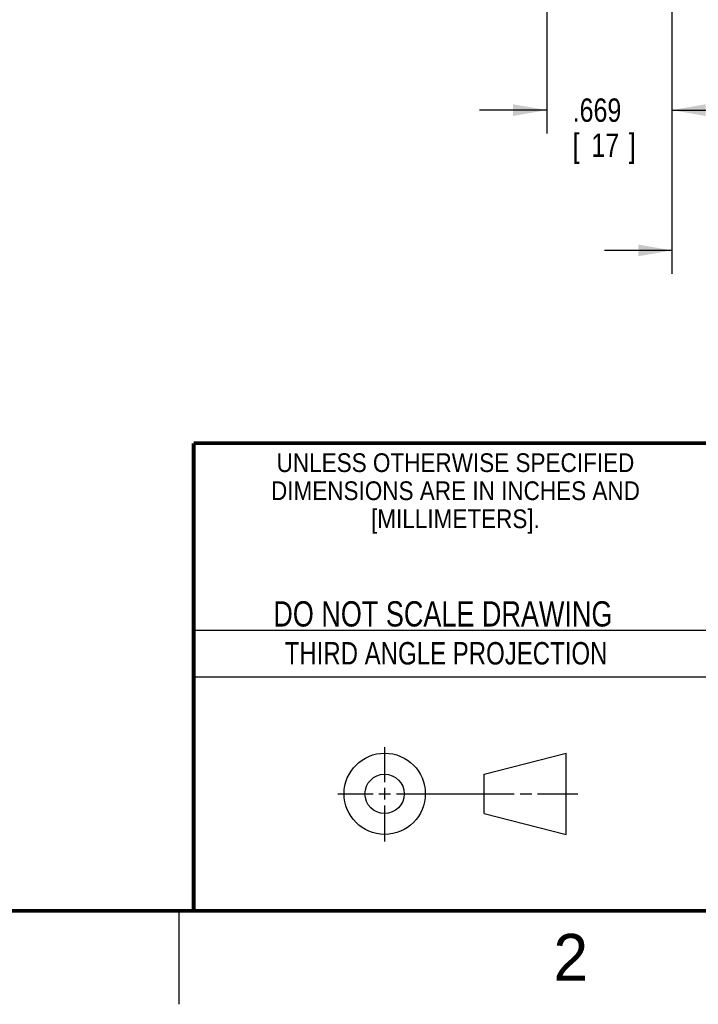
# Model space of a CAD drawing. Header units: inches. Extents: x 0 to 34, y 0 to 22.
# Tile 14 of 23: x 24.6 to 28.3, y 0 to 5.3. Entities that reach past the tile are written whole.
import ezdxf
from ezdxf.enums import TextEntityAlignment as Align

# ---------------------------------------------------------------- set-up
doc = ezdxf.new("R2010")
doc.units = ezdxf.units.IN
doc.header["$LTSCALE"] = 1.87
doc.header["$MEASUREMENT"] = 0
doc.layers.get('0').update_dxf_attribs({"linetype": 'CONTINUOUS'})
doc.layers.add('DIMENSIONS', color=7, linetype='CONTINUOUS')
doc.styles.get("Standard").update_dxf_attribs({"font": 'txt', "width": 0.8})
doc.dimstyles.new('DIMSTYLE_1', dxfattribs={"dimtxt": 0.125, "dimasz": 0.18, "dimexe": 0.18, "dimexo": 0.0625, "dimgap": 0.09, "dimtad": 0, "dimtih": 1, "dimtoh": 1, "dimzin": 4, "dimdsep": 46, "dimtxsty": 'STANDARD', "dimblk": '_FILLED', "dimblk1": '_FILLED', "dimblk2": '_FILLED', "dimcen": 0.09, "dimadec": 0, "dimazin": 0, "dimtp": 0.02, "dimtm": 0.02, "dimtfac": 1, "dimtofl": 0, "dimtmove": 0, "dimatfit": 3, "dimldrblk": '_FILLED', "dimfxl": 1, "dimtolj": 1, "dimtzin": 4, "dimarcsym": 0})

# ---------------------------------------------------------------- blocks, each defined once
blk = doc.blocks.new('_FILLED')
at = {"color": 0, "linetype": 'BYBLOCK'}
blk.add_solid([(0, 0), (-1, 0.174), (-1, -0.174)], dxfattribs=at)
blk = doc.blocks.new('*D15')
at = {"layer": 'DIMENSIONS', "color": 2, "linetype": 'CONTINUOUS'}
for p, q in [((27.4684, 8.5528), (27.4684, 4.6558)), ((28.1377, 8.5528), (28.1377, 4.6558)), ((27.4684, 4.7808), (27.1084, 4.7808)), ((28.1377, 4.7808), (28.4977, 4.7808))]:
    blk.add_line(p, q, dxfattribs=at)
at = {"layer": 'DIMENSIONS', "color": 2, "linetype": 'CONTINUOUS', "xscale": 0.18, "yscale": 0.18, "zscale": 0.18}
blk.add_blockref('_FILLED', (27.4684, 4.7808), dxfattribs=at)
at = {"layer": 'DIMENSIONS', "color": 2, "linetype": 'CONTINUOUS', "xscale": 0.18, "yscale": 0.18, "zscale": 0.18, "rotation": 180}
blk.add_blockref('_FILLED', (28.1377, 4.7808), dxfattribs=at)
at = {"layer": 'DIMENSIONS', "color": 2, "linetype": 'CONTINUOUS', "width": 0.8}
for s, p in [('.669', (27.6066, 4.7183)), ('[', (27.6066, 4.5308)), ('17', (27.7066, 4.5308)), (']', (27.9066, 4.5308))]:
    blk.add_text(s, height=0.125, dxfattribs=at).set_placement(p)
blk = doc.blocks.new('*D16')
at = {"layer": 'DIMENSIONS', "color": 2, "linetype": 'CONTINUOUS'}
for p, q in [((28.1377, 8.5528), (28.1377, 3.9058)), ((28.5038, 7.4846), (28.5038, 3.9058)), ((28.1377, 4.0308), (27.7777, 4.0308)), ((28.5038, 4.0308), (28.8963, 4.0308))]:
    blk.add_line(p, q, dxfattribs=at)
at = {"layer": 'DIMENSIONS', "color": 2, "linetype": 'CONTINUOUS', "xscale": 0.18, "yscale": 0.18, "zscale": 0.18}
blk.add_blockref('_FILLED', (28.1377, 4.0308), dxfattribs=at)
at = {"layer": 'DIMENSIONS', "color": 2, "linetype": 'CONTINUOUS', "xscale": 0.18, "yscale": 0.18, "zscale": 0.18, "rotation": 180}
blk.add_blockref('_FILLED', (28.5038, 4.0308), dxfattribs=at)
at = {"layer": 'DIMENSIONS', "color": 2, "linetype": 'CONTINUOUS', "width": 0.8}
for s, p in [('.366', (28.9588, 3.9683)), ('[', (29.4838, 3.9683)), ('9.3', (29.5838, 3.9683)), (']', (29.8838, 3.9683))]:
    blk.add_text(s, height=0.125, dxfattribs=at).set_placement(p)

msp = doc.modelspace()

# ---------------------------------------------------------------- linework, layer by layer
at = {"color": 2, "linetype": 'CONTINUOUS'}
for p, q in [((25.58, 2), (28.38, 2)), ((25.58, 1.75), (28.38, 1.75)), ((26.6016, 1.1882), (26.6016, 1.375)), ((26.3514, 1.1257), (26.5391, 1.1257)), ((26.5703, 1.1257), (26.6328, 1.1257)), ((26.6016, 1.0944), (26.6016, 1.1569)), ((26.6641, 1.1257), (27.2943, 1.1257)), ((27.3256, 1.1257), (27.3881, 1.1257)), ((27.4193, 1.1257), (27.6351, 1.1257)), ((26.6016, 0.8704), (26.6016, 1.0632)), ((25.5, 0.5), (25.5, 0))]:
    msp.add_line(p, q, dxfattribs=at)
at = {"color": 7, "linetype": 'CONTINUOUS'}
for p, q in [((27.1331, 1.23), (27.5726, 1.3428)), ((27.5726, 0.9086), (27.5726, 1.3428)), ((27.1331, 1.02), (27.1331, 1.23)), ((27.1331, 1.02), (27.5726, 0.9086))]:
    msp.add_line(p, q, dxfattribs=at)
at = {"color": 7, "linetype": 'CONTINUOUS', "const_width": 0.02}
for points in [[(25.58, 3), (33.5, 3)], [(25.58, 3), (25.58, 0.5)], [(0.5, 0.5), (33.5, 0.5)]]:
    msp.add_lwpolyline(points, dxfattribs=at)
at = {"color": 7, "linetype": 'CONTINUOUS'}
for centre, radius in [((26.6016, 1.1257), 0.2171), ((26.601, 1.125), 0.105)]:
    msp.add_circle(centre, radius, dxfattribs=at)

# ---------------------------------------------------------------- texts
at = {"color": 2, "linetype": 'CONTINUOUS'}
for s, height, width, p in [('UNLESS OTHERWISE SPECIFIED', 0.1, 0.9, (26.9799, 2.8459)), ('DIMENSIONS ARE IN INCHES AND', 0.1, 0.9, (26.9799, 2.6959)), ('[MILLIMETERS].', 0.1, 0.9, (26.9799, 2.5459)), ('THIRD ANGLE PROJECTION', 0.12, 0.8, (26.9296, 1.8168))]:
    msp.add_text(s, height=height, dxfattribs=dict(at, width=width)).set_placement(p, align=Align.CENTER)
at = {"color": 7, "linetype": 'CONTINUOUS', "width": 0.8}
msp.add_text('DO NOT SCALE DRAWING', height=0.135, dxfattribs=at).set_placement((26.9127, 2.0199), align=Align.CENTER)
at = {"color": 2, "linetype": 'CONTINUOUS'}
msp.add_text('2', height=0.25, dxfattribs=at).set_placement((27.5035, 0.1263))

# ---------------------------------------------------------------- dimensions: what is measured, and where the dimension line sits
at = {"layer": 'DIMENSIONS', "color": 2, "linetype": 'CONTINUOUS'}
for base, p1, p2, picture, middle in [((28.1377, 4.7808), (27.4684, 8.5528), (28.1377, 8.5528), '*D15', (27.8066, 4.6871)), ((28.5038, 4.0308), (28.1377, 8.5528), (28.5038, 7.4846), '*D16', (29.4713, 4.0308))]:
    dim = msp.add_linear_dim(base=base, p1=p1, p2=p2, dimstyle='DIMSTYLE_1', dxfattribs=at)
    dim.commit()
    dim.dimension.update_dxf_attribs({"geometry": picture, "text_midpoint": middle, "dimtype": 160})

doc.saveas('drawing.dxf')
